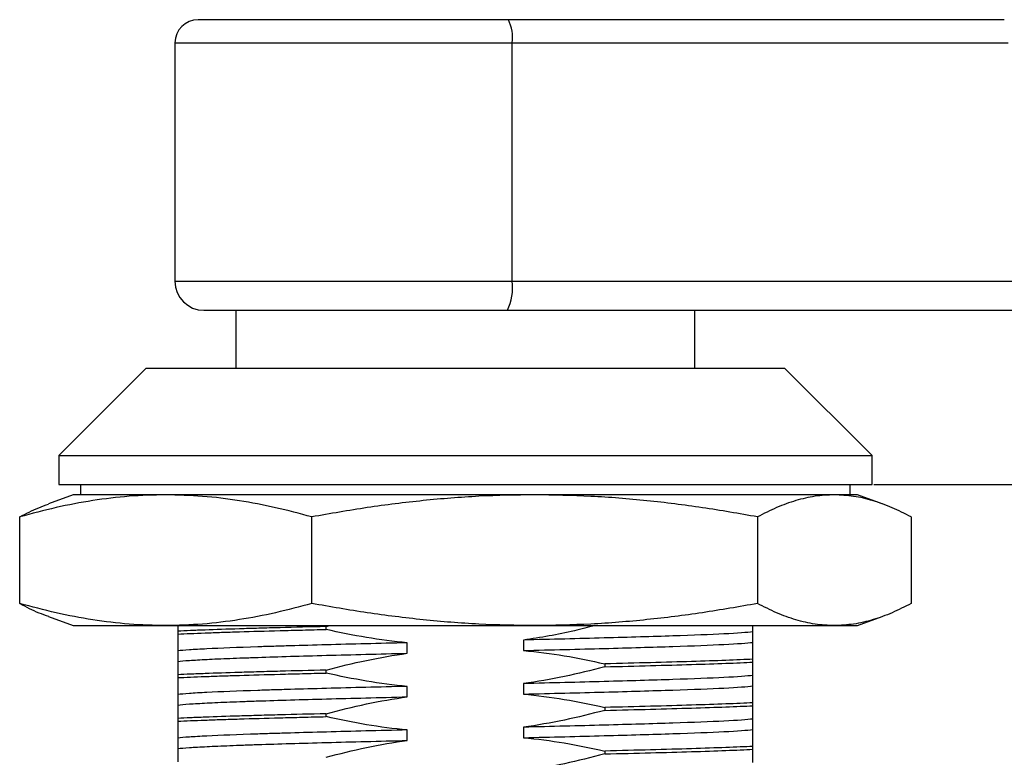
# Model space of a CAD drawing. Header units: millimetres. Extents: x 2370 to 2643, y 1245 to 1437.
# Tile 5 of 8: x 2428 to 2462, y 1305 to 1330. Entities that reach past the tile are written whole.
import ezdxf

# ---------------------------------------------------------------- set-up
doc = ezdxf.new("R2010")
doc.units = ezdxf.units.MM
doc.layers.add('1轮廓实线层', color=7, linetype='Continuous')
doc.layers.add('2细线层', color=3, linetype='Continuous')
doc.styles.add('SLDTEXTSTYLE1', font='txt')
doc.dimstyles.new('SLDDIMSTYLE0', dxfattribs={"dimtxt": 3.5, "dimasz": 4.08, "dimexe": 0, "dimexo": 0.0625, "dimgap": 0.875, "dimtad": 2, "dimdec": 0, "dimrnd": 1e-09, "dimzin": 4, "dimdsep": 46, "dimtxsty": 'SLDTEXTSTYLE1', "dimsah": 1, "dimcen": 0.09, "dimadec": 0, "dimazin": 1, "dimtfac": 1, "dimtmove": 0, "dimatfit": 0, "dimfxl": 0, "dimfrac": 2, "dimtolj": 1, "dimtzin": 12, "dimarcsym": 0})

# ---------------------------------------------------------------- blocks, each defined once
blk = doc.blocks.new('*D24')
at = {"layer": '2细线层', "color": 0, "lineweight": -2}
for p, q in [((2457.053, 1314.168), (2494.324, 1314.168)), ((2494.324, 1310.088), (2494.324, 1300.248)), ((2459.053, 1296.168), (2494.324, 1296.168))]:
    blk.add_line(p, q, dxfattribs=at)
at = {"layer": '2细线层', "color": 0}
for points in [[(2493.644, 1310.088), (2495.004, 1310.088), (2494.324, 1314.168)], [(2493.644, 1300.248), (2495.004, 1300.248), (2494.324, 1296.168)]]:
    blk.add_solid(points, dxfattribs=at)
at = {"layer": 'Defpoints', "color": 0}
for p in [(2456.99, 1314.168), (2458.99, 1296.168), (2494.324, 1296.168)]:
    blk.add_point(p, dxfattribs=at)
at = {"layer": '2细线层', "color": 0, "insert": (2495.199, 1305.168), "char_height": 3.5, "attachment_point": 2, "rotation": 90, "style": 'SLDTEXTSTYLE1'}
blk.add_mtext('\\A1;GH=18', dxfattribs=at)

msp = doc.modelspace()

# ---------------------------------------------------------------- linework, layer by layer
at = {"layer": '1轮廓实线层', "linetype": 'Continuous', "lineweight": 25}
for p, q in [((2461.543, 1330.168), (2444.47, 1330.168)), ((2432.99, 1329.368), (2432.99, 1321.168)), ((2432.99, 1329.368), (2444.599, 1329.368)), ((2444.599, 1321.168), (2444.599, 1329.368)), ((2444.599, 1329.368), (2461.672, 1329.368)), ((2432.99, 1321.168), (2444.599, 1321.168)), ((2444.599, 1321.168), (2480.934, 1321.168)), ((2435.09, 1320.168), (2435.09, 1318.168)), ((2444.438, 1320.168), (2480.773, 1320.168)), ((2450.89, 1318.168), (2450.89, 1320.168)), ((2431.99, 1318.168), (2428.99, 1315.168)), ((2453.99, 1318.168), (2431.99, 1318.168)), ((2456.99, 1315.168), (2453.99, 1318.168)), ((2428.99, 1315.168), (2428.99, 1314.168)), ((2428.99, 1315.168), (2442.99, 1315.168)), ((2442.99, 1315.168), (2456.99, 1315.168)), ((2456.99, 1314.168), (2456.99, 1315.168)), ((2428.99, 1314.168), (2456.99, 1314.168)), ((2429.74, 1314.168), (2429.74, 1313.818)), ((2456.24, 1313.818), (2456.24, 1314.168)), ((2429.49, 1313.818), (2428.639, 1313.508)), ((2432.674, 1313.818), (2429.49, 1313.818)), ((2445.373, 1313.818), (2432.674, 1313.818)), ((2455.69, 1313.818), (2445.373, 1313.818)), ((2456.49, 1313.818), (2455.69, 1313.818)), ((2457.342, 1313.508), (2456.49, 1313.818)), ((2427.647, 1310.078), (2427.647, 1313.058)), ((2437.701, 1310.078), (2437.701, 1313.058)), ((2453.045, 1313.058), (2453.045, 1310.078)), ((2458.334, 1313.058), (2458.334, 1310.078)), ((2428.639, 1309.628), (2429.49, 1309.318)), ((2456.49, 1309.318), (2457.342, 1309.628)), ((2429.49, 1309.318), (2432.674, 1309.318)), ((2432.674, 1309.318), (2445.373, 1309.318)), ((2433.09, 1309.126), (2433.09, 1309.026)), ((2438.196, 1309.285), (2438.327, 1309.318)), ((2438.196, 1309.185), (2438.196, 1309.285)), ((2445.373, 1309.318), (2455.69, 1309.318)), ((2452.89, 1308.74), (2452.89, 1309.101)), ((2455.69, 1309.318), (2456.49, 1309.318)), ((2444.99, 1308.821), (2444.99, 1308.46)), ((2433.091, 1308.446), (2433.091, 1308.085)), ((2440.991, 1308.365), (2440.991, 1308.726)), ((2452.89, 1308.06), (2452.89, 1308.16)), ((2438.196, 1307.685), (2438.196, 1307.785)), ((2447.785, 1308.001), (2447.785, 1307.901)), ((2433.09, 1307.626), (2433.09, 1307.526)), ((2452.89, 1307.24), (2452.89, 1307.601)), ((2440.991, 1306.865), (2440.991, 1307.226)), ((2444.99, 1307.321), (2444.99, 1306.96)), ((2433.091, 1306.946), (2433.091, 1306.585)), ((2447.785, 1306.501), (2447.785, 1306.401)), ((2452.89, 1306.56), (2452.89, 1306.66)), ((2433.09, 1306.126), (2433.09, 1306.026)), ((2438.196, 1306.185), (2438.196, 1306.285)), ((2452.89, 1305.74), (2452.89, 1306.101)), ((2440.991, 1305.365), (2440.991, 1305.726)), ((2444.99, 1305.821), (2444.99, 1305.46)), ((2433.091, 1305.446), (2433.091, 1305.085)), ((2452.89, 1305.06), (2452.89, 1305.16)), ((2447.785, 1305.001), (2447.785, 1304.901))]:
    msp.add_line(p, q, dxfattribs=at)
for centre, radius, start, end in [((2433.79, 1329.368), 0.8, 90, 180), ((2443.259, 1329.563), 1.354, 351.7267, 26.5497), ((2433.99, 1321.168), 1, 180, 270), ((2442.924, 1320.925), 1.692, 333.4503, 8.2733)]:
    msp.add_arc(centre, radius, start, end, dxfattribs=at)
for points, knots in [([(2444.47, 1330.168), (2444.151, 1330.168), (2443.511, 1330.168), (2442.528, 1330.168), (2441.538, 1330.168), (2440.547, 1330.168), (2439.581, 1330.168), (2438.654, 1330.168), (2437.782, 1330.168), (2436.985, 1330.168), (2436.266, 1330.168), (2435.638, 1330.168), (2435.096, 1330.168), (2434.64, 1330.168), (2434.27, 1330.168), (2433.998, 1330.168), (2433.823, 1330.168), (2433.801, 1330.168), (2433.79, 1330.168)], [0, 0, 0, 0, 0.060705, 0.121427, 0.184578, 0.247764, 0.311954, 0.376177, 0.439844, 0.503544, 0.565199, 0.626888, 0.686902, 0.746948, 0.809426, 0.871937, 0.935952, 1, 1, 1, 1]), ([(2433.99, 1320.168), (2434.001, 1320.168), (2434.022, 1320.168), (2434.193, 1320.168), (2434.459, 1320.168), (2434.821, 1320.168), (2435.268, 1320.168), (2435.798, 1320.168), (2436.412, 1320.168), (2437.115, 1320.168), (2437.895, 1320.168), (2438.748, 1320.168), (2439.654, 1320.168), (2440.6, 1320.168), (2441.57, 1320.168), (2442.538, 1320.168), (2443.499, 1320.168), (2444.125, 1320.168), (2444.438, 1320.168)], [0, 0, 0, 0, 0.0640145, 0.1280625, 0.19054, 0.2530518, 0.3130651, 0.3731118, 0.4347672, 0.4964563, 0.5601229, 0.623823, 0.6880128, 0.7522363, 0.8153874, 0.8785731, 0.939278, 1, 1, 1, 1]), ([(2432.674, 1313.818), (2432.254, 1313.808), (2431.415, 1313.788), (2430.156, 1313.63), (2428.898, 1313.392), (2428.064, 1313.169), (2427.647, 1313.058)], [0, 0, 0, 0, 0.248898, 0.49781, 0.748894, 1, 1, 1, 1]), ([(2427.647, 1313.058), (2427.864, 1313.172), (2428.195, 1313.344), (2428.528, 1313.459), (2428.642, 1313.499)], [0, 0, 0, 0, 0.658511, 1, 1, 1, 1]), ([(2437.701, 1313.058), (2437.287, 1313.169), (2436.46, 1313.39), (2435.206, 1313.628), (2433.943, 1313.787), (2433.097, 1313.808), (2432.674, 1313.818)], [0, 0, 0, 0, 0.249051, 0.498081, 0.749048, 1, 1, 1, 1]), ([(2445.373, 1313.818), (2444.732, 1313.808), (2443.452, 1313.788), (2441.53, 1313.63), (2439.611, 1313.392), (2438.338, 1313.169), (2437.701, 1313.058)], [0, 0, 0, 0, 0.248898, 0.49781, 0.748894, 1, 1, 1, 1]), ([(2453.045, 1313.058), (2452.413, 1313.169), (2451.15, 1313.39), (2449.237, 1313.628), (2447.31, 1313.787), (2446.019, 1313.808), (2445.373, 1313.818)], [0, 0, 0, 0, 0.249051, 0.498081, 0.749048, 1, 1, 1, 1]), ([(2455.69, 1313.818), (2455.469, 1313.808), (2455.027, 1313.788), (2454.365, 1313.63), (2453.703, 1313.392), (2453.264, 1313.169), (2453.045, 1313.058)], [0, 0, 0, 0, 0.248898, 0.49781, 0.748894, 1, 1, 1, 1]), ([(2458.334, 1313.058), (2458.117, 1313.169), (2457.681, 1313.39), (2457.022, 1313.628), (2456.357, 1313.787), (2455.912, 1313.808), (2455.69, 1313.818)], [0, 0, 0, 0, 0.249051, 0.498081, 0.749048, 1, 1, 1, 1]), ([(2432.674, 1309.318), (2432.254, 1309.328), (2431.415, 1309.348), (2430.156, 1309.506), (2428.898, 1309.744), (2428.064, 1309.967), (2427.647, 1310.078)], [0, 0, 0, 0, 0.248898, 0.49781, 0.748894, 1, 1, 1, 1]), ([(2427.647, 1310.078), (2427.864, 1309.964), (2428.195, 1309.792), (2428.528, 1309.677), (2428.642, 1309.638)], [0, 0, 0, 0, 0.658511, 1, 1, 1, 1]), ([(2437.701, 1310.078), (2437.287, 1309.968), (2436.46, 1309.746), (2435.206, 1309.508), (2433.943, 1309.349), (2433.097, 1309.328), (2432.674, 1309.318)], [0, 0, 0, 0, 0.249051, 0.498081, 0.749048, 1, 1, 1, 1]), ([(2445.373, 1309.318), (2444.732, 1309.328), (2443.452, 1309.348), (2441.53, 1309.506), (2439.611, 1309.744), (2438.338, 1309.967), (2437.701, 1310.078)], [0, 0, 0, 0, 0.248898, 0.49781, 0.748894, 1, 1, 1, 1]), ([(2453.045, 1310.078), (2452.413, 1309.968), (2451.15, 1309.746), (2449.237, 1309.508), (2447.31, 1309.349), (2446.019, 1309.328), (2445.373, 1309.318)], [0, 0, 0, 0, 0.249051, 0.498081, 0.749048, 1, 1, 1, 1]), ([(2455.69, 1309.318), (2455.469, 1309.328), (2455.027, 1309.348), (2454.365, 1309.506), (2453.703, 1309.744), (2453.264, 1309.967), (2453.045, 1310.078)], [0, 0, 0, 0, 0.248898, 0.49781, 0.748894, 1, 1, 1, 1]), ([(2458.334, 1310.078), (2458.117, 1309.968), (2457.681, 1309.746), (2457.022, 1309.508), (2456.357, 1309.349), (2455.912, 1309.328), (2455.69, 1309.318)], [0, 0, 0, 0, 0.249051, 0.498081, 0.749048, 1, 1, 1, 1]), ([(2433.09, 1309.318), (2433.09, 1309.315), (2433.09, 1309.263), (2433.09, 1309.192), (2433.09, 1309.125)], [0, 0, 0, 0, 0.058687, 1, 1, 1, 1]), ([(2438.196, 1309.285), (2437.641, 1309.272), (2437.113, 1309.258), (2436.361, 1309.238), (2436.117, 1309.232), (2435.65, 1309.218), (2435.426, 1309.212), (2434.781, 1309.192), (2434.387, 1309.179), (2433.853, 1309.159), (2433.684, 1309.152), (2433.371, 1309.139), (2433.225, 1309.132), (2433.09, 1309.125)], [0, 0, 0, 0, 0.25, 0.25, 0.375, 0.375, 0.5, 0.5, 0.75, 0.75, 0.875, 0.875, 1, 1, 1, 1]), ([(2433.09, 1309.026), (2433.359, 1309.039), (2433.672, 1309.052), (2434.208, 1309.073), (2434.397, 1309.079), (2434.792, 1309.093), (2434.999, 1309.099), (2435.644, 1309.119), (2436.109, 1309.132), (2436.858, 1309.152), (2437.118, 1309.159), (2437.647, 1309.172), (2437.918, 1309.179), (2438.196, 1309.186)], [0, 0, 0, 0, 0.25, 0.25, 0.375, 0.375, 0.5, 0.5, 0.75, 0.75, 0.875, 0.875, 1, 1, 1, 1]), ([(2447.452, 1309.318), (2447.216, 1309.257), (2446.693, 1309.123), (2445.872, 1308.955), (2445.284, 1308.866), (2444.99, 1308.821)], [0, 0, 0, 0, 0.290722, 0.645047, 1, 1, 1, 1]), ([(2452.89, 1309.101), (2452.695, 1309.078), (2452.357, 1309.054), (2451.424, 1309.008), (2450.83, 1308.984), (2449.435, 1308.938), (2448.634, 1308.914), (2446.895, 1308.868), (2445.957, 1308.844), (2444.99, 1308.821)], [0, 0, 0, 0, 0.25, 0.25, 0.5, 0.5, 0.75, 0.75, 1, 1, 1, 1]), ([(2452.89, 1309.101), (2452.89, 1309.138), (2452.89, 1309.193), (2452.89, 1309.287), (2452.89, 1309.318)], [0, 0, 0, 0, 0.6716305, 1, 1, 1, 1]), ([(2444.99, 1308.46), (2445.957, 1308.484), (2446.895, 1308.507), (2448.634, 1308.554), (2449.435, 1308.577), (2450.83, 1308.624), (2451.424, 1308.647), (2452.357, 1308.693), (2452.695, 1308.717), (2452.89, 1308.74)], [0, 0, 0, 0, 0.25, 0.25, 0.5, 0.5, 0.75, 0.75, 1, 1, 1, 1]), ([(2440.991, 1308.726), (2440.503, 1308.714), (2440.027, 1308.703), (2439.096, 1308.679), (2438.64, 1308.667), (2437.774, 1308.644), (2437.36, 1308.632), (2436.769, 1308.615), (2436.577, 1308.609), (2436.203, 1308.598), (2436.02, 1308.592), (2435.147, 1308.563), (2434.562, 1308.539), (2433.858, 1308.504), (2433.656, 1308.493), (2433.322, 1308.47), (2433.189, 1308.458), (2433.091, 1308.446)], [0, 0, 0, 0, 0.125, 0.125, 0.25, 0.25, 0.375, 0.375, 0.4375, 0.4375, 0.5, 0.5, 0.75, 0.75, 0.875, 0.875, 1, 1, 1, 1]), ([(2433.091, 1308.085), (2433.189, 1308.097), (2433.323, 1308.109), (2433.659, 1308.132), (2433.862, 1308.144), (2434.328, 1308.167), (2434.591, 1308.179), (2435.031, 1308.196), (2435.184, 1308.202), (2435.507, 1308.213), (2435.677, 1308.219), (2436.552, 1308.248), (2437.338, 1308.272), (2438.65, 1308.307), (2439.102, 1308.318), (2440.028, 1308.342), (2440.503, 1308.353), (2440.991, 1308.365)], [0, 0, 0, 0, 0.125, 0.125, 0.25, 0.25, 0.375, 0.375, 0.4375, 0.4375, 0.5, 0.5, 0.75, 0.75, 0.875, 0.875, 1, 1, 1, 1]), ([(2452.89, 1308.16), (2452.356, 1308.134), (2451.636, 1308.107), (2449.902, 1308.054), (2448.889, 1308.027), (2447.785, 1308.001)], [0, 0, 0, 0, 0.5, 0.5, 1, 1, 1, 1]), ([(2447.785, 1307.901), (2448.889, 1307.927), (2449.902, 1307.954), (2451.636, 1308.007), (2452.356, 1308.034), (2452.89, 1308.06)], [0, 0, 0, 0, 0.5, 0.5, 1, 1, 1, 1]), ([(2438.196, 1307.785), (2437.641, 1307.772), (2437.113, 1307.759), (2436.361, 1307.739), (2436.117, 1307.732), (2435.65, 1307.718), (2435.426, 1307.712), (2434.781, 1307.692), (2434.387, 1307.679), (2433.853, 1307.659), (2433.684, 1307.652), (2433.371, 1307.639), (2433.225, 1307.632), (2433.09, 1307.625)], [0, 0, 0, 0, 0.25, 0.25, 0.375, 0.375, 0.5, 0.5, 0.75, 0.75, 0.875, 0.875, 1, 1, 1, 1]), ([(2433.09, 1307.526), (2433.359, 1307.539), (2433.672, 1307.552), (2434.208, 1307.572), (2434.397, 1307.579), (2434.792, 1307.593), (2434.999, 1307.599), (2435.644, 1307.619), (2436.109, 1307.632), (2436.858, 1307.652), (2437.118, 1307.659), (2437.647, 1307.672), (2437.918, 1307.679), (2438.196, 1307.686)], [0, 0, 0, 0, 0.25, 0.25, 0.375, 0.375, 0.5, 0.5, 0.75, 0.75, 0.875, 0.875, 1, 1, 1, 1]), ([(2452.89, 1307.601), (2452.695, 1307.578), (2452.357, 1307.554), (2451.424, 1307.508), (2450.83, 1307.484), (2449.434, 1307.438), (2448.634, 1307.414), (2446.895, 1307.368), (2445.957, 1307.344), (2444.99, 1307.321)], [0, 0, 0, 0, 0.25, 0.25, 0.5, 0.5, 0.75, 0.75, 1, 1, 1, 1]), ([(2440.991, 1307.226), (2440.503, 1307.214), (2440.027, 1307.203), (2439.097, 1307.179), (2438.641, 1307.167), (2437.774, 1307.144), (2437.36, 1307.132), (2436.769, 1307.115), (2436.577, 1307.109), (2436.203, 1307.098), (2436.021, 1307.092), (2435.147, 1307.062), (2434.562, 1307.039), (2433.858, 1307.005), (2433.656, 1306.993), (2433.323, 1306.969), (2433.189, 1306.957), (2433.091, 1306.946)], [0, 0, 0, 0, 0.125, 0.125, 0.25, 0.25, 0.375, 0.375, 0.4375, 0.4375, 0.5, 0.5, 0.75, 0.75, 0.875, 0.875, 1, 1, 1, 1]), ([(2444.99, 1306.96), (2445.957, 1306.984), (2446.895, 1307.007), (2448.634, 1307.054), (2449.434, 1307.077), (2450.83, 1307.124), (2451.424, 1307.147), (2452.357, 1307.193), (2452.695, 1307.217), (2452.89, 1307.24)], [0, 0, 0, 0, 0.25, 0.25, 0.5, 0.5, 0.75, 0.75, 1, 1, 1, 1]), ([(2433.091, 1306.585), (2433.189, 1306.597), (2433.323, 1306.609), (2433.659, 1306.632), (2433.862, 1306.644), (2434.328, 1306.667), (2434.591, 1306.679), (2435.031, 1306.696), (2435.185, 1306.702), (2435.508, 1306.714), (2435.677, 1306.72), (2436.552, 1306.748), (2437.338, 1306.772), (2438.65, 1306.807), (2439.102, 1306.818), (2440.028, 1306.842), (2440.503, 1306.853), (2440.991, 1306.865)], [0, 0, 0, 0, 0.125, 0.125, 0.25, 0.25, 0.375, 0.375, 0.4375, 0.4375, 0.5, 0.5, 0.75, 0.75, 0.875, 0.875, 1, 1, 1, 1]), ([(2452.89, 1306.66), (2452.356, 1306.634), (2451.636, 1306.607), (2449.902, 1306.554), (2448.889, 1306.527), (2447.785, 1306.501)], [0, 0, 0, 0, 0.5, 0.5, 1, 1, 1, 1]), ([(2447.785, 1306.401), (2448.889, 1306.427), (2449.902, 1306.454), (2451.636, 1306.507), (2452.356, 1306.534), (2452.89, 1306.56)], [0, 0, 0, 0, 0.5, 0.5, 1, 1, 1, 1]), ([(2438.196, 1306.285), (2437.641, 1306.272), (2437.113, 1306.259), (2436.361, 1306.238), (2436.117, 1306.232), (2435.65, 1306.218), (2435.426, 1306.212), (2434.781, 1306.192), (2434.387, 1306.179), (2433.853, 1306.159), (2433.684, 1306.152), (2433.371, 1306.139), (2433.225, 1306.132), (2433.09, 1306.125)], [0, 0, 0, 0, 0.25, 0.25, 0.375, 0.375, 0.5, 0.5, 0.75, 0.75, 0.875, 0.875, 1, 1, 1, 1]), ([(2433.09, 1306.026), (2433.359, 1306.039), (2433.672, 1306.053), (2434.208, 1306.073), (2434.397, 1306.08), (2434.792, 1306.093), (2434.999, 1306.099), (2435.644, 1306.119), (2436.109, 1306.132), (2436.858, 1306.152), (2437.118, 1306.159), (2437.647, 1306.172), (2437.918, 1306.179), (2438.196, 1306.186)], [0, 0, 0, 0, 0.25, 0.25, 0.375, 0.375, 0.5, 0.5, 0.75, 0.75, 0.875, 0.875, 1, 1, 1, 1]), ([(2452.89, 1306.101), (2452.695, 1306.078), (2452.357, 1306.054), (2451.424, 1306.008), (2450.83, 1305.984), (2449.434, 1305.938), (2448.634, 1305.914), (2446.895, 1305.868), (2445.957, 1305.844), (2444.99, 1305.821)], [0, 0, 0, 0, 0.25, 0.25, 0.5, 0.5, 0.75, 0.75, 1, 1, 1, 1]), ([(2440.991, 1305.726), (2440.503, 1305.714), (2440.027, 1305.702), (2439.097, 1305.679), (2438.641, 1305.667), (2437.774, 1305.644), (2437.36, 1305.632), (2436.769, 1305.615), (2436.577, 1305.609), (2436.203, 1305.597), (2436.021, 1305.592), (2435.147, 1305.563), (2434.562, 1305.539), (2433.858, 1305.504), (2433.656, 1305.493), (2433.322, 1305.47), (2433.189, 1305.458), (2433.091, 1305.446)], [0, 0, 0, 0, 0.125, 0.125, 0.25, 0.25, 0.375, 0.375, 0.4375, 0.4375, 0.5, 0.5, 0.75, 0.75, 0.875, 0.875, 1, 1, 1, 1]), ([(2444.99, 1305.46), (2445.957, 1305.484), (2446.895, 1305.507), (2448.634, 1305.553), (2449.434, 1305.577), (2450.83, 1305.623), (2451.424, 1305.647), (2452.357, 1305.693), (2452.695, 1305.717), (2452.89, 1305.74)], [0, 0, 0, 0, 0.25, 0.25, 0.5, 0.5, 0.75, 0.75, 1, 1, 1, 1]), ([(2433.091, 1305.085), (2433.189, 1305.097), (2433.323, 1305.109), (2433.659, 1305.132), (2433.862, 1305.144), (2434.328, 1305.167), (2434.591, 1305.178), (2435.031, 1305.196), (2435.185, 1305.202), (2435.508, 1305.214), (2435.677, 1305.22), (2436.552, 1305.249), (2437.338, 1305.271), (2438.65, 1305.307), (2439.102, 1305.319), (2440.028, 1305.342), (2440.503, 1305.353), (2440.991, 1305.365)], [0, 0, 0, 0, 0.125, 0.125, 0.25, 0.25, 0.375, 0.375, 0.4375, 0.4375, 0.5, 0.5, 0.75, 0.75, 0.875, 0.875, 1, 1, 1, 1]), ([(2452.89, 1305.16), (2452.356, 1305.134), (2451.636, 1305.107), (2449.902, 1305.054), (2448.889, 1305.027), (2447.785, 1305.001)], [0, 0, 0, 0, 0.5, 0.5, 1, 1, 1, 1]), ([(2447.785, 1304.901), (2448.889, 1304.927), (2449.902, 1304.954), (2451.636, 1305.007), (2452.356, 1305.034), (2452.89, 1305.06)], [0, 0, 0, 0, 0.5, 0.5, 1, 1, 1, 1])]:
    msp.add_open_spline(points, degree=3, knots=knots, dxfattribs=at)
for points in [[(2440.991, 1308.726), (2440.049, 1308.812), (2439.116, 1308.972), (2438.196, 1309.186)], [(2433.09, 1309.026), (2433.09, 1308.777), (2433.09, 1308.576), (2433.09, 1308.446)], [(2452.89, 1308.16), (2452.89, 1308.409), (2452.89, 1308.61), (2452.89, 1308.74)], [(2444.99, 1308.46), (2445.932, 1308.375), (2446.865, 1308.214), (2447.785, 1308)], [(2433.09, 1308.085), (2433.09, 1307.999), (2433.09, 1307.839), (2433.09, 1307.625)], [(2438.196, 1307.785), (2439.115, 1308.034), (2440.047, 1308.235), (2440.991, 1308.365)], [(2452.89, 1307.601), (2452.89, 1307.687), (2452.89, 1307.847), (2452.89, 1308.06)], [(2447.785, 1307.901), (2446.866, 1307.652), (2445.934, 1307.451), (2444.99, 1307.321)], [(2433.09, 1307.526), (2433.09, 1307.277), (2433.09, 1307.076), (2433.09, 1306.946)], [(2440.991, 1307.226), (2440.049, 1307.312), (2439.116, 1307.472), (2438.196, 1307.686)], [(2452.89, 1306.66), (2452.89, 1306.909), (2452.89, 1307.11), (2452.89, 1307.24)], [(2438.196, 1306.285), (2439.115, 1306.534), (2440.047, 1306.735), (2440.991, 1306.865)], [(2444.99, 1306.96), (2445.932, 1306.875), (2446.865, 1306.714), (2447.785, 1306.5)], [(2433.09, 1306.585), (2433.09, 1306.499), (2433.09, 1306.339), (2433.09, 1306.125)], [(2447.785, 1306.401), (2446.866, 1306.152), (2445.934, 1305.951), (2444.99, 1305.821)], [(2452.89, 1306.101), (2452.89, 1306.186), (2452.89, 1306.347), (2452.89, 1306.561)], [(2433.09, 1306.026), (2433.09, 1305.777), (2433.09, 1305.576), (2433.09, 1305.446)], [(2440.991, 1305.726), (2440.049, 1305.812), (2439.116, 1305.972), (2438.196, 1306.186)], [(2452.89, 1305.16), (2452.89, 1305.41), (2452.89, 1305.61), (2452.89, 1305.74)], [(2438.196, 1304.785), (2439.115, 1305.035), (2440.047, 1305.235), (2440.991, 1305.365)], [(2444.99, 1305.46), (2445.932, 1305.374), (2446.865, 1305.214), (2447.785, 1305)], [(2433.09, 1305.085), (2433.09, 1304.999), (2433.09, 1304.839), (2433.09, 1304.626)], [(2452.89, 1304.601), (2452.89, 1304.687), (2452.89, 1304.847), (2452.89, 1305.06)], [(2447.785, 1304.901), (2446.866, 1304.651), (2445.934, 1304.451), (2444.99, 1304.321)]]:
    msp.add_open_spline(points, degree=3, dxfattribs=at)

# ---------------------------------------------------------------- dimensions: what is measured, and where the dimension line sits
at = {"layer": '2细线层'}
dim = msp.add_linear_dim(base=(2494.324, 1296.168), p1=(2456.99, 1314.168), p2=(2458.99, 1296.168), angle=90, text='GH=<>', dimstyle='SLDDIMSTYLE0', dxfattribs=at)
dim.commit()
dim.dimension.update_dxf_attribs({"geometry": '*D24', "text_midpoint": (2494.324, 1305.168), "dimtype": 160})

doc.saveas('drawing.dxf')
